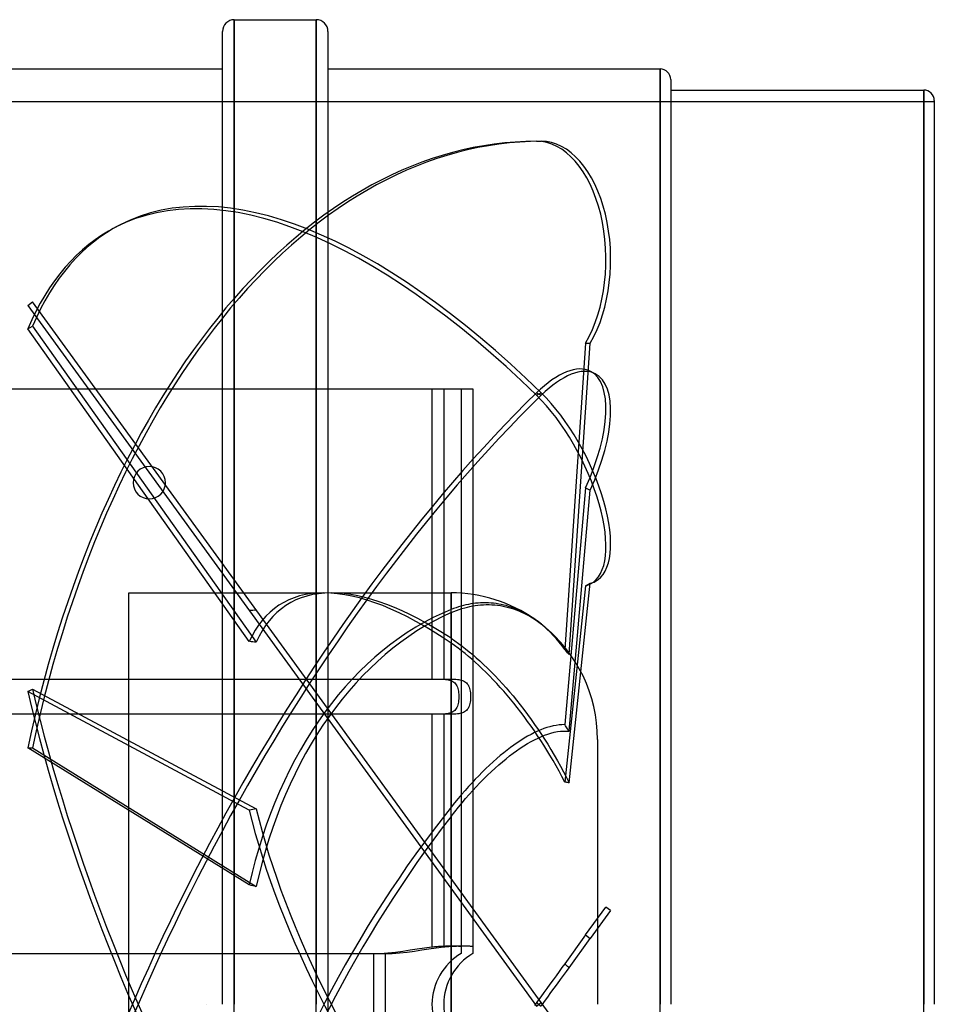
# Model space of a CAD drawing. Header units: millimetres. Extents: x -225 to 225, y -168 to 224.
# Tile 3 of 3: x 69 to 225, y 0 to 168. Entities that reach past the tile are written whole.
import ezdxf

# ---------------------------------------------------------------- set-up
doc = ezdxf.new("R2010")
doc.units = ezdxf.units.MM
doc.layers.add('HIDDEN', color=7, linetype='Continuous')
doc.layers.add('THICK', color=7, linetype='Continuous')

msp = doc.modelspace()

# ---------------------------------------------------------------- linework, layer by layer
at = {"layer": 'HIDDEN'}
for p, q in [((105.5, -168), (105.5, 168)), ((119.5, -168), (119.5, 168)), ((178.2, -159.6), (178.2, 159.6)), ((223.2, -156), (223.2, 156)), ((225, 154), (-225, 154)), ((157.1, 147.25), (157.9, 147.25)), ((86.05, 133.01), (85.24, 132.59)), ((70.24, 119.25), (71.05, 119.84)), ((157.9, 0.29), (71.05, 119.84)), ((70.24, 119.25), (157.1, -0.29)), ((70.24, 115.28), (71.05, 115.7)), ((108.07, 61.9), (70.24, 115.28)), ((71.05, 115.7), (109.26, 61.79)), ((165.47, 112.83), (161.91, 60.56)), ((162.66, 59.66), (166.28, 112.83)), ((165.47, 112.83), (166.28, 112.83)), ((167.12, 107.59), (166.31, 108)), ((103.5, 0), (103.5, 105)), ((105.5, 105), (105.5, 0)), ((119.5, 105), (119.5, 0)), ((121.5, 105), (121.5, 0)), ((139.25, 105), (139.25, 55.5)), ((144.25, 105), (144.25, 105)), ((144.25, 105), (144.25, 9.8)), ((146.25, 105), (146.25, 105)), ((157.1, 104.33), (157.9, 103.91)), ((157.1, 103.91), (157.9, 104.33)), ((165.47, 88.15), (161.91, 47.72)), ((162.66, 46.61), (166.28, 87.73)), ((165.47, 88.15), (166.28, 87.73)), ((165.47, 71.42), (161.91, 37.93)), ((162.66, 37.77), (166.28, 71.84)), ((165.47, 71.42), (166.28, 71.84)), ((167.12, 72.14), (166.31, 71.72)), ((87.5, 70.2), (120.82, 70.2)), ((87.5, -70.2), (87.5, 70.2)), ((122.05, 70.2), (142.5, 70.2)), ((142.5, 62.45), (142.5, 70.2)), ((142.5, 70.2), (142.5, 67.35)), ((142.93, 67.52), (142.5, 67.35)), ((143.36, 67.67), (142.93, 67.52)), ((142.97, 67.03), (143.44, 67.21)), ((143.79, 67.81), (143.36, 67.67)), ((143.44, 67.21), (143.91, 67.38)), ((144.21, 67.94), (143.79, 67.81)), ((143.91, 67.38), (144.37, 67.53)), ((144.63, 68.05), (144.21, 67.94)), ((144.37, 67.53), (144.84, 67.66)), ((145.05, 68.15), (144.63, 68.05)), ((144.84, 67.66), (145.29, 67.78)), ((145.46, 68.24), (145.05, 68.15)), ((145.29, 67.78), (145.74, 67.88)), ((145.86, 68.31), (145.46, 68.24)), ((145.74, 67.88), (146.19, 67.97)), ((146.28, 68.37), (145.86, 68.31)), ((146.19, 67.97), (146.63, 68.04)), ((146.7, 68.42), (146.28, 68.37)), ((146.63, 68.04), (147.09, 68.1)), ((147.13, 68.46), (146.7, 68.42)), ((147.09, 68.1), (147.56, 68.15)), ((147.56, 68.49), (147.13, 68.46)), ((148, 68.51), (147.56, 68.49)), ((147.56, 68.15), (148.03, 68.18)), ((148.44, 68.51), (148, 68.51)), ((148.03, 68.18), (148.51, 68.2)), ((148.88, 68.49), (148.44, 68.51)), ((148.51, 68.2), (149, 68.2)), ((149.33, 68.46), (148.88, 68.49)), ((149, 68.2), (149.48, 68.18)), ((149.77, 68.42), (149.33, 68.46)), ((149.48, 68.18), (149.96, 68.14)), ((150.21, 68.37), (149.77, 68.42)), ((149.96, 68.14), (150.44, 68.09)), ((150.64, 68.3), (150.21, 68.37)), ((150.44, 68.09), (150.92, 68.02)), ((151.07, 68.22), (150.64, 68.3)), ((150.92, 68.02), (151.39, 67.94)), ((151.49, 68.12), (151.07, 68.22)), ((151.39, 67.94), (151.85, 67.84)), ((151.91, 68.02), (151.49, 68.12)), ((151.85, 67.84), (152.3, 67.73)), ((152.31, 67.9), (151.91, 68.02)), ((152.3, 67.73), (152.74, 67.6)), ((152.71, 67.78), (152.31, 67.9)), ((153.12, 67.63), (152.71, 67.78)), ((152.74, 67.6), (153.18, 67.46)), ((153.54, 67.47), (153.12, 67.63)), ((153.18, 67.46), (153.63, 67.3)), ((153.96, 67.3), (153.54, 67.47)), ((153.63, 67.3), (154.09, 67.12)), ((154.38, 67.11), (153.96, 67.3)), ((142.5, 66.83), (142.97, 67.03)), ((142.5, 66.83), (142.5, 33.63)), ((154.09, 67.12), (154.55, 66.92)), ((154.81, 66.9), (154.38, 67.11)), ((154.55, 66.92), (155.02, 66.7)), ((155.23, 66.68), (154.81, 66.9)), ((155.02, 66.7), (155.48, 66.47)), ((155.65, 66.44), (155.23, 66.68)), ((155.48, 66.47), (155.94, 66.21)), ((156.07, 66.19), (155.65, 66.44)), ((155.94, 66.21), (156.39, 65.94)), ((156.48, 65.92), (156.07, 66.19)), ((156.39, 65.94), (156.84, 65.65)), ((156.88, 65.65), (156.48, 65.92)), ((156.84, 65.65), (157.28, 65.35)), ((157.42, 65.26), (156.88, 65.65)), ((157.28, 65.35), (157.7, 65.04)), ((157.94, 64.85), (157.42, 65.26)), ((157.7, 65.04), (158.12, 64.72)), ((158.44, 64.43), (157.94, 64.85)), ((158.12, 64.72), (158.58, 64.34)), ((158.94, 63.97), (158.44, 64.43)), ((158.58, 64.34), (159.05, 63.92)), ((159.45, 63.48), (158.94, 63.97)), ((159.05, 63.92), (159.53, 63.47)), ((142.5, 62.45), (143.13, 62.03)), ((159.96, 62.95), (159.45, 63.48)), ((159.53, 63.47), (160.01, 62.99)), ((160.47, 62.39), (159.96, 62.95)), ((160.01, 62.99), (160.48, 62.48)), ((160.96, 61.8), (160.47, 62.39)), ((160.48, 62.48), (160.95, 61.95)), ((143.1, 61.2), (142.5, 61.62)), ((142.5, 21.5), (142.5, 61.62)), ((143.7, 60.76), (143.1, 61.2)), ((143.13, 62.03), (143.76, 61.58)), ((144.3, 60.3), (143.7, 60.76)), ((143.76, 61.58), (144.39, 61.12)), ((144.39, 61.12), (145, 60.64)), ((145, 60.64), (145.61, 60.15)), ((160.95, 61.95), (161.4, 61.4)), ((161.45, 61.19), (160.96, 61.8)), ((161.4, 61.4), (161.84, 60.83)), ((161.91, 60.56), (161.45, 61.19)), ((161.84, 60.83), (162.26, 60.25)), ((162.04, 60.42), (161.91, 60.56)), ((144.89, 59.84), (144.3, 60.3)), ((145.46, 59.37), (144.89, 59.84)), ((146.03, 58.88), (145.46, 59.37)), ((145.61, 60.15), (146.21, 59.66)), ((146.62, 58.37), (146.03, 58.88)), ((146.21, 59.66), (146.81, 59.14)), ((146.81, 59.14), (147.43, 58.58)), ((162.16, 60.27), (162.04, 60.42)), ((162.29, 60.12), (162.16, 60.27)), ((162.26, 60.25), (162.66, 59.66)), ((162.41, 59.97), (162.29, 60.12)), ((162.53, 59.82), (162.41, 59.97)), ((162.66, 59.66), (162.53, 59.82)), ((147.22, 57.82), (146.62, 58.37)), ((147.83, 57.25), (147.22, 57.82)), ((147.43, 58.58), (148.07, 57.99)), ((148.45, 56.65), (147.83, 57.25)), ((148.07, 57.99), (148.71, 57.38)), ((148.71, 57.38), (149.36, 56.74)), ((-139.25, 55.5), (139.25, 55.5)), ((139.25, 55.5), (139.51, 55.5)), ((139.51, 55.5), (139.77, 55.5)), ((139.77, 55.5), (140.04, 55.5)), ((140.04, 55.5), (140.31, 55.5)), ((140.31, 55.5), (140.57, 55.49)), ((140.57, 55.49), (140.83, 55.49)), ((140.83, 55.49), (141.09, 55.48)), ((141.09, 55.48), (141.33, 55.47)), ((141.33, 55.47), (141.58, 55.44)), ((141.58, 55.44), (141.81, 55.42)), ((149.07, 56.03), (148.45, 56.65)), ((149.69, 55.39), (149.07, 56.03)), ((149.36, 56.74), (150.01, 56.07)), ((150.01, 56.07), (150.65, 55.39)), ((70.24, 53.36), (71.05, 53.78)), ((71.05, 53.78), (109.26, 33.33)), ((141.81, 55.42), (142.03, 55.38)), ((142.03, 55.38), (142.25, 55.33)), ((142.25, 55.33), (142.45, 55.27)), ((142.45, 55.27), (142.63, 55.19)), ((142.63, 55.19), (142.81, 55.1)), ((142.81, 55.1), (142.98, 54.99)), ((142.98, 54.99), (143.14, 54.85)), ((143.14, 54.85), (143.28, 54.7)), ((143.28, 54.7), (143.4, 54.53)), ((143.4, 54.53), (143.5, 54.34)), ((143.5, 54.34), (143.59, 54.14)), ((143.59, 54.14), (143.66, 53.91)), ((143.66, 53.91), (143.72, 53.67)), ((150.3, 54.74), (149.69, 55.39)), ((150.91, 54.07), (150.3, 54.74)), ((150.65, 55.39), (151.28, 54.7)), ((151.5, 53.41), (150.91, 54.07)), ((151.28, 54.7), (151.9, 54.01)), ((151.9, 54.01), (152.5, 53.31)), ((108.07, 33.11), (70.24, 53.36)), ((143.72, 53.67), (143.77, 53.42)), ((143.77, 53.42), (143.8, 53.16)), ((143.8, 53.16), (143.82, 52.89)), ((143.82, 52.11), (143.8, 51.84)), ((143.82, 52.89), (143.83, 52.63)), ((143.83, 52.37), (143.82, 52.11)), ((143.83, 52.63), (143.83, 52.37)), ((152.08, 52.74), (151.5, 53.41)), ((152.64, 52.07), (152.08, 52.74)), ((152.5, 53.31), (153.09, 52.61)), ((153.09, 52.61), (153.7, 51.87)), ((143.4, 50.47), (143.28, 50.3)), ((143.5, 50.66), (143.4, 50.47)), ((143.59, 50.86), (143.5, 50.66)), ((143.66, 51.09), (143.59, 50.86)), ((143.72, 51.33), (143.66, 51.09)), ((143.77, 51.58), (143.72, 51.33)), ((143.8, 51.84), (143.77, 51.58)), ((153.22, 51.37), (152.64, 52.07)), ((153.8, 50.63), (153.22, 51.37)), ((153.7, 51.87), (154.32, 51.1)), ((154.39, 49.87), (153.8, 50.63)), ((154.32, 51.1), (154.94, 50.29)), ((139.25, 49.5), (-139.25, 49.5)), ((139.25, 49.5), (139.25, 9.8)), ((139.51, 49.5), (139.25, 49.5)), ((139.77, 49.5), (139.51, 49.5)), ((140.04, 49.5), (139.77, 49.5)), ((140.31, 49.5), (140.04, 49.5)), ((140.57, 49.51), (140.31, 49.5)), ((140.83, 49.51), (140.57, 49.51)), ((141.09, 49.52), (140.83, 49.51)), ((141.33, 49.53), (141.09, 49.52)), ((141.58, 49.56), (141.33, 49.53)), ((141.81, 49.58), (141.58, 49.56)), ((142.03, 49.62), (141.81, 49.58)), ((142.25, 49.67), (142.03, 49.62)), ((142.45, 49.73), (142.25, 49.67)), ((142.63, 49.81), (142.45, 49.73)), ((142.81, 49.9), (142.63, 49.81)), ((142.98, 50.01), (142.81, 49.9)), ((143.14, 50.15), (142.98, 50.01)), ((143.28, 50.3), (143.14, 50.15)), ((154.99, 49.08), (154.39, 49.87)), ((154.94, 50.29), (155.56, 49.46)), ((155.58, 48.28), (154.99, 49.08)), ((155.56, 49.46), (156.17, 48.62)), ((156.16, 47.46), (155.58, 48.28)), ((156.73, 46.64), (156.16, 47.46)), ((156.17, 48.62), (156.77, 47.76)), ((156.77, 47.76), (157.36, 46.91)), ((158.86, 47.21), (158.34, 47.04)), ((159.38, 47.37), (158.86, 47.21)), ((159.91, 47.5), (159.38, 47.37)), ((160.43, 47.6), (159.91, 47.5)), ((160.94, 47.67), (160.43, 47.6)), ((161.43, 47.71), (160.94, 47.67)), ((161.91, 47.72), (161.43, 47.71)), ((162.04, 47.53), (161.91, 47.72)), ((162.16, 47.35), (162.04, 47.53)), ((162.29, 47.17), (162.16, 47.35)), ((162.41, 46.98), (162.29, 47.17)), ((154.99, 45.4), (154.39, 45.03)), ((155.58, 45.74), (154.99, 45.4)), ((156.16, 46.06), (155.58, 45.74)), ((156.73, 46.35), (156.16, 46.06)), ((157.29, 45.81), (156.73, 46.64)), ((157.29, 46.61), (156.73, 46.35)), ((156.77, 45.15), (157.36, 45.43)), ((157.83, 46.84), (157.29, 46.61)), ((157.83, 45), (157.29, 45.81)), ((157.36, 46.91), (157.93, 46.06)), ((157.36, 45.43), (157.93, 45.69)), ((158.34, 47.04), (157.83, 46.84)), ((157.93, 46.06), (158.47, 45.22)), ((157.93, 45.69), (158.47, 45.9)), ((158.47, 45.9), (159.01, 46.1)), ((159.01, 46.1), (159.56, 46.27)), ((159.56, 46.27), (160.11, 46.41)), ((160.11, 46.41), (160.66, 46.52)), ((160.66, 46.52), (161.19, 46.59)), ((161.19, 46.59), (161.71, 46.63)), ((161.71, 46.63), (162.2, 46.63)), ((162.2, 46.63), (162.66, 46.61)), ((162.53, 46.79), (162.41, 46.98)), ((162.66, 46.61), (162.53, 46.79)), ((108.07, 20.36), (70.24, 43.78)), ((70.24, 43.78), (71.05, 43.78)), ((71.05, 43.78), (109.26, 20.12)), ((152.64, 43.82), (152.08, 43.39)), ((153.22, 44.23), (152.64, 43.82)), ((153.8, 44.64), (153.22, 44.23)), ((153.7, 43.27), (154.32, 43.69)), ((154.39, 45.03), (153.8, 44.64)), ((154.32, 43.69), (154.94, 44.1)), ((154.94, 44.1), (155.56, 44.48)), ((155.56, 44.48), (156.17, 44.83)), ((156.17, 44.83), (156.77, 45.15)), ((158.34, 44.19), (157.83, 45)), ((158.86, 43.36), (158.34, 44.19)), ((158.47, 45.22), (159.01, 44.36)), ((159.01, 44.36), (159.56, 43.45)), ((167.5, 45.2), (167.5, 0)), ((150.91, 42.45), (150.3, 41.93)), ((151.5, 42.93), (150.91, 42.45)), ((152.08, 43.39), (151.5, 42.93)), ((151.9, 41.91), (152.5, 42.39)), ((152.5, 42.39), (153.09, 42.83)), ((153.09, 42.83), (153.7, 43.27)), ((159.38, 42.5), (158.86, 43.36)), ((159.91, 41.61), (159.38, 42.5)), ((159.56, 43.45), (160.11, 42.52)), ((160.11, 42.52), (160.66, 41.57)), ((149.07, 40.82), (148.45, 40.23)), ((149.69, 41.39), (149.07, 40.82)), ((150.3, 41.93), (149.69, 41.39)), ((150.01, 40.29), (150.65, 40.86)), ((150.65, 40.86), (151.28, 41.4)), ((151.28, 41.4), (151.9, 41.91)), ((160.43, 40.7), (159.91, 41.61)), ((160.94, 39.78), (160.43, 40.7)), ((160.66, 41.57), (161.19, 40.61)), ((161.19, 40.61), (161.71, 39.65)), ((147.22, 39.01), (146.62, 38.39)), ((147.83, 39.63), (147.22, 39.01)), ((148.45, 40.23), (147.83, 39.63)), ((148.07, 38.43), (148.71, 39.07)), ((148.71, 39.07), (149.36, 39.69)), ((149.36, 39.69), (150.01, 40.29)), ((161.43, 38.85), (160.94, 39.78)), ((161.91, 37.93), (161.43, 38.85)), ((161.71, 39.65), (162.2, 38.7)), ((162.2, 38.7), (162.66, 37.77)), ((145.46, 37.14), (144.89, 36.49)), ((146.03, 37.76), (145.46, 37.14)), ((146.62, 38.39), (146.03, 37.76)), ((146.21, 36.47), (146.81, 37.13)), ((146.81, 37.13), (147.43, 37.78)), ((147.43, 37.78), (148.07, 38.43)), ((162.04, 37.91), (161.91, 37.93)), ((162.16, 37.88), (162.04, 37.91)), ((162.29, 37.86), (162.16, 37.88)), ((162.41, 37.83), (162.29, 37.86)), ((162.53, 37.8), (162.41, 37.83)), ((162.66, 37.77), (162.53, 37.8)), ((144.3, 35.81), (143.7, 35.11)), ((144.89, 36.49), (144.3, 35.81)), ((145, 35.12), (145.61, 35.81)), ((145.61, 35.81), (146.21, 36.47)), ((143.1, 34.38), (142.5, 33.63)), ((143.7, 35.11), (143.1, 34.38)), ((143.13, 32.85), (143.76, 33.63)), ((143.76, 33.63), (144.39, 34.39)), ((144.39, 34.39), (145, 35.12)), ((142.5, 32.05), (143.13, 32.85)), ((142.5, 32.05), (142.5, -19.8)), ((142.5, -32.05), (142.5, 19.8)), ((165.47, 11.83), (168.95, 16.6)), ((169.75, 16.02), (166.28, 11.24)), ((169.75, 16.02), (168.95, 16.6)), ((165.47, 11.83), (161.91, 6.92)), ((165.47, 11.83), (166.28, 11.24)), ((162.66, 6.25), (166.28, 11.24)), ((-129.25, 8.66), (129.25, 8.66)), ((129.25, 8.66), (130.46, 8.69)), ((129.25, 8.66), (129.25, 0)), ((130.46, 8.69), (131.72, 8.77)), ((131.72, 8.77), (133.01, 8.91)), ((133.01, 8.91), (134.29, 9.09)), ((134.29, 9.09), (135.54, 9.28)), ((135.54, 9.28), (136.74, 9.46)), ((136.74, 9.46), (137.97, 9.64)), ((137.97, 9.64), (139.25, 9.8)), ((139.25, 9.8), (139.47, 9.83)), ((139.47, 9.83), (139.7, 9.85)), ((139.7, 9.85), (139.92, 9.87)), ((139.92, 9.87), (140.14, 9.88)), ((140.14, 9.88), (140.36, 9.9)), ((140.36, 9.9), (140.58, 9.91)), ((140.58, 9.91), (140.79, 9.92)), ((140.79, 9.92), (141, 9.93)), ((141, 9.93), (141.21, 9.94)), ((141.21, 9.94), (141.42, 9.94)), ((141.42, 9.94), (141.62, 9.95)), ((141.62, 9.95), (141.81, 9.95)), ((141.81, 9.95), (142, 9.96)), ((142, 9.96), (142.19, 9.96)), ((142.19, 9.96), (142.36, 9.96)), ((142.36, 9.96), (142.54, 9.96)), ((142.54, 9.96), (142.7, 9.96)), ((142.7, 9.96), (142.86, 9.96)), ((142.86, 9.96), (143.01, 9.96)), ((143.01, 9.96), (143.16, 9.96)), ((143.16, 9.96), (143.29, 9.96)), ((143.29, 9.96), (143.42, 9.96)), ((143.42, 9.96), (143.54, 9.95)), ((143.54, 9.95), (143.65, 9.95)), ((143.65, 9.95), (143.75, 9.94)), ((143.75, 9.94), (143.85, 9.94)), ((143.85, 9.94), (143.93, 9.93)), ((143.93, 9.93), (144.01, 9.92)), ((144.01, 9.92), (144.07, 9.91)), ((144.07, 9.91), (144.12, 9.9)), ((144.12, 9.9), (144.17, 9.88)), ((144.17, 9.88), (144.2, 9.87)), ((144.2, 9.87), (144.23, 9.85)), ((144.23, 9.85), (144.24, 9.83)), ((144.24, 9.83), (144.25, 9.8)), ((144.25, 9.8), (144.25, 9.64)), ((144.25, 9.64), (144.25, 9.46)), ((144.25, 9.46), (144.25, 9.28)), ((144.25, 9.28), (144.25, 9.09)), ((144.25, 9.09), (144.25, 8.91)), ((144.25, 8.91), (144.25, 8.77)), ((144.25, 8.77), (144.25, 8.69)), ((144.25, 8.69), (144.25, 8.66)), ((144.25, 8.66), (144.25, 8.66)), ((146.25, 8.66), (146.25, 8.66)), ((161.91, 6.92), (161.43, 6.26)), ((162.04, 6.81), (161.91, 6.92)), ((162.16, 6.69), (162.04, 6.81)), ((160.94, 5.58), (160.43, 4.88)), ((161.43, 6.26), (160.94, 5.58)), ((161.71, 4.94), (162.2, 5.61)), ((162.29, 6.58), (162.16, 6.69)), ((162.2, 5.61), (162.66, 6.25)), ((162.41, 6.47), (162.29, 6.58)), ((162.53, 6.36), (162.41, 6.47)), ((162.66, 6.25), (162.53, 6.36)), ((159.38, 3.44), (158.86, 2.72)), ((159.91, 4.16), (159.38, 3.44)), ((160.43, 4.88), (159.91, 4.16)), ((160.11, 2.75), (160.66, 3.5)), ((160.66, 3.5), (161.19, 4.23)), ((161.19, 4.23), (161.71, 4.94)), ((158.34, 2.01), (157.83, 1.3)), ((158.86, 2.72), (158.34, 2.01)), ((159.01, 1.23), (159.56, 1.99)), ((159.56, 1.99), (160.11, 2.75)), ((100.75, 0), (100.75, 0)), ((100.75, 0), (100.75, 0)), ((100.75, 0), (100.75, 0)), ((100.75, 0), (100.75, 0)), ((100.75, 0), (100.75, 0)), ((100.75, 0), (100.75, 0)), ((100.75, 0), (100.75, 0)), ((100.75, 0), (100.75, 0)), ((100.75, 0), (100.75, 0)), ((100.75, 0), (100.75, 0)), ((100.75, 0), (100.75, 0)), ((100.75, 0), (100.75, 0)), ((100.75, 0), (100.75, 0)), ((100.75, 0), (100.75, 0)), ((100.75, 0), (100.75, 0)), ((100.75, 0), (100.75, 0)), ((100.75, 0), (100.75, 0)), ((100.75, 0), (100.75, 0)), ((100.75, 0), (100.75, 0)), ((100.75, 0), (100.75, 0)), ((100.75, 0), (100.75, 0)), ((100.75, 0), (100.75, 0)), ((100.75, 0), (100.75, 0)), ((100.75, 0), (100.75, 0)), ((100.75, 0), (100.75, 0)), ((100.75, 0), (100.75, 0)), ((100.75, 0), (100.75, 0)), ((121.5, 0), (121.5, -105)), ((129.25, 0), (129.25, -8.66)), ((157.29, 0.56), (156.73, -0.2)), ((157.1, 0.29), (157.9, -0.29)), ((157.1, -0.29), (157.9, 0.29)), ((157.83, 1.3), (157.29, 0.56)), ((169.75, -16.02), (157.9, 0.29)), ((157.93, -0.26), (158.47, 0.48)), ((158.47, 0.48), (159.01, 1.23))]:
    msp.add_line(p, q, dxfattribs=at)
for centre, radius, start, end in [((142.5, 45.2), 25, 54.8808, 90), ((142.5, 45.2), 25, 0, 51.3383), ((149.25, 0), 10, 120, 180), ((149.25, 0), 10, 180, 240)]:
    msp.add_arc(centre, radius, start, end, dxfattribs=at)
for centre, major_axis, ratio, start_param, end_param in [((157.1, -10), (0, -157.25), 0.587785, 3.141593, 4.363323), ((157.9, -10), (0, 157.25), 0.587785, 0, 1.22173), ((157.1, 127.09), (0, -20.16), 0.587785, 0.785398, 3.141593), ((157.9, 127.09), (0, 20.16), 0.587785, -2.356194, 0), ((157.1, -7.28), (71.86, -139.87), 0.415627, 2.251011, 3.141593), ((157.9, -6.86), (-71.86, 139.87), 0.415627, -0.890581, 0.000001), ((157.9, -6.86), (-71.86, 139.87), 0.415627, 0.000001, 0.331149), ((157.1, -7.28), (71.86, -139.87), 0.415627, -3.141592, -2.810444), ((157.1, 90.07), (-9.21, -17.93), 0.415627, 3.141571, 4.032174), ((157.9, 89.66), (9.21, 17.93), 0.415627, -0.000022, 0.890581), ((157.1, 90.07), (-9.21, -17.93), 0.415627, 1.67598, 3.141571), ((157.9, 89.66), (9.21, 17.93), 0.415627, -1.465613, -0.000022), ((157.1, -6.86), (-71.86, -139.87), 0.415627, -2.251011, -1.029281), ((157.9, 90.07), (-9.21, 17.93), 0.415627, 3.141546, 5.392604), ((157.9, -7.28), (71.86, 139.87), 0.415627, 0.890581, 2.112312), ((157.1, 89.66), (9.21, -17.93), 0.415627, -0.000047, 2.251011), ((157.1, 89.66), (9.21, -17.93), 0.415627, -0.105183, -0.000047), ((157.9, 90.07), (-9.21, 17.93), 0.415627, 3.036409, 3.141546), ((156.88, 0), (-43.68, 68.14), 0.386472, -0.242845, 0.248334), ((158.12, 0), (-43.68, 68.14), 0.386472, -0.242845, 0.251799), ((156.88, 0), (-43.68, 68.14), 0.386472, -0.742384, -0.242845), ((158.12, 0), (-43.68, 68.14), 0.386472, -0.717027, -0.242845), ((156.88, 0), (0, -70.2), 0.726543, -2.855734, -1.865016), ((110.76, 0), (342.04, 20.62), 0.196181, 1.563358, 1.566822), ((158.12, 0), (0, 70.2), 0.726543, 0.311216, 1.280042), ((110.76, 0), (-342.01, 34.71), 0.178418, -1.548303, -1.544838), ((157.9, 7.28), (-71.86, 139.87), 0.415627, 1.029281, 2.251011), ((157.1, 6.86), (71.86, -139.87), 0.415627, -2.112312, -0.890581), ((156.88, 0), (43.68, 68.14), 0.386472, 1.314101, 2.30482), ((110.76, 0), (342.01, 62.21), 0.095099, 1.55789, 1.561355), ((156.88, 0), (-43.68, 68.14), 0.386472, 0.836773, 1.827491), ((158.12, 0), (-43.68, 68.14), 0.386472, 0.833308, 1.802134), ((158.12, 0), (43.68, 68.14), 0.386472, 1.339459, 2.308285), ((110.76, 0), (-342.04, 67.56), 0.055799, -1.555386, -1.551921)]:
    msp.add_ellipse(centre, major_axis=major_axis, ratio=ratio, start_param=start_param, end_param=end_param, dxfattribs=at)
at = {"layer": 'THICK'}
for p, q in [((105.5, 168), (105.5, 105)), ((105.5, 168), (119.5, 168)), ((119.5, 168), (119.5, 105)), ((103.5, 105), (103.5, 166)), ((121.5, 166), (121.5, 105)), ((67.5, 159.6), (103.5, 159.6)), ((121.5, 159.6), (178.2, 159.6)), ((178.2, 159.6), (178.2, 0)), ((180, 157.8), (180, 0)), ((180, 156), (223.2, 156)), ((223.2, 156), (223.2, 0)), ((225, 154.2), (225, 0)), ((-141.25, 105), (141.25, 105)), ((141.25, 105), (146.25, 105)), ((141.25, 105), (141.25, 55.5)), ((146.25, 105), (146.25, 9.8)), ((-141.25, 55.5), (141.25, 55.5)), ((141.25, 55.5), (141.51, 55.5)), ((141.51, 55.5), (141.77, 55.5)), ((141.77, 55.5), (142.04, 55.5)), ((142.04, 55.5), (142.31, 55.5)), ((142.31, 55.5), (142.57, 55.49)), ((142.57, 55.49), (142.83, 55.49)), ((142.83, 55.49), (143.09, 55.48)), ((143.09, 55.48), (143.33, 55.47)), ((143.33, 55.47), (143.58, 55.44)), ((143.58, 55.44), (143.81, 55.42)), ((143.81, 55.42), (144.03, 55.38)), ((144.03, 55.38), (144.25, 55.33)), ((144.25, 55.33), (144.45, 55.27)), ((144.45, 55.27), (144.63, 55.19)), ((144.63, 55.19), (144.81, 55.1)), ((144.81, 55.1), (144.98, 54.99)), ((144.98, 54.99), (145.14, 54.85)), ((145.14, 54.85), (145.28, 54.7)), ((145.28, 54.7), (145.4, 54.53)), ((145.4, 54.53), (145.5, 54.34)), ((145.5, 54.34), (145.59, 54.14)), ((145.59, 54.14), (145.66, 53.91)), ((145.66, 53.91), (145.72, 53.67)), ((145.72, 53.67), (145.77, 53.42)), ((145.77, 53.42), (145.8, 53.16)), ((145.8, 53.16), (145.82, 52.89)), ((145.82, 52.11), (145.8, 51.84)), ((145.82, 52.89), (145.83, 52.63)), ((145.83, 52.37), (145.82, 52.11)), ((145.83, 52.63), (145.83, 52.37)), ((145.4, 50.47), (145.28, 50.3)), ((145.5, 50.66), (145.4, 50.47)), ((145.59, 50.86), (145.5, 50.66)), ((145.66, 51.09), (145.59, 50.86)), ((145.72, 51.33), (145.66, 51.09)), ((145.77, 51.58), (145.72, 51.33)), ((145.8, 51.84), (145.77, 51.58)), ((141.25, 49.5), (-141.25, 49.5)), ((141.51, 49.5), (141.25, 49.5)), ((141.25, 49.5), (141.25, 9.8)), ((141.77, 49.5), (141.51, 49.5)), ((142.04, 49.5), (141.77, 49.5)), ((142.31, 49.5), (142.04, 49.5)), ((142.57, 49.51), (142.31, 49.5)), ((142.83, 49.51), (142.57, 49.51)), ((143.09, 49.52), (142.83, 49.51)), ((143.33, 49.53), (143.09, 49.52)), ((143.58, 49.56), (143.33, 49.53)), ((143.81, 49.58), (143.58, 49.56)), ((144.03, 49.62), (143.81, 49.58)), ((144.25, 49.67), (144.03, 49.62)), ((144.45, 49.73), (144.25, 49.67)), ((144.63, 49.81), (144.45, 49.73)), ((144.81, 49.9), (144.63, 49.81)), ((144.98, 50.01), (144.81, 49.9)), ((145.14, 50.15), (144.98, 50.01)), ((145.28, 50.3), (145.14, 50.15)), ((-131.25, 8.66), (131.25, 8.66)), ((131.25, 8.66), (132.46, 8.69)), ((131.25, 8.66), (131.25, 0)), ((132.46, 8.69), (133.72, 8.77)), ((133.72, 8.77), (135.01, 8.91)), ((135.01, 8.91), (136.29, 9.09)), ((136.29, 9.09), (137.54, 9.28)), ((137.54, 9.28), (138.74, 9.46)), ((138.74, 9.46), (139.97, 9.64)), ((139.97, 9.64), (141.25, 9.8)), ((141.25, 9.8), (141.47, 9.83)), ((141.47, 9.83), (141.7, 9.85)), ((141.7, 9.85), (141.92, 9.87)), ((141.92, 9.87), (142.14, 9.88)), ((142.14, 9.88), (142.36, 9.9)), ((142.36, 9.9), (142.58, 9.91)), ((142.58, 9.91), (142.79, 9.92)), ((142.79, 9.92), (143, 9.93)), ((143, 9.93), (143.21, 9.94)), ((143.21, 9.94), (143.42, 9.94)), ((143.42, 9.94), (143.62, 9.95)), ((143.62, 9.95), (143.81, 9.95)), ((143.81, 9.95), (144, 9.96)), ((144, 9.96), (144.19, 9.96)), ((144.19, 9.96), (144.36, 9.96)), ((144.36, 9.96), (144.54, 9.96)), ((144.54, 9.96), (144.7, 9.96)), ((144.7, 9.96), (144.86, 9.96)), ((144.86, 9.96), (145.01, 9.96)), ((145.01, 9.96), (145.16, 9.96)), ((145.16, 9.96), (145.29, 9.96)), ((145.29, 9.96), (145.42, 9.96)), ((145.42, 9.96), (145.54, 9.95)), ((145.54, 9.95), (145.65, 9.95)), ((145.65, 9.95), (145.75, 9.94)), ((145.75, 9.94), (145.85, 9.94)), ((145.85, 9.94), (145.93, 9.93)), ((145.93, 9.93), (146.01, 9.92)), ((146.01, 9.92), (146.07, 9.91)), ((146.07, 9.91), (146.12, 9.9)), ((146.12, 9.9), (146.17, 9.88)), ((146.17, 9.88), (146.2, 9.87)), ((146.2, 9.87), (146.23, 9.85)), ((146.23, 9.85), (146.24, 9.83)), ((146.24, 9.83), (146.25, 9.8)), ((146.25, 9.8), (146.25, 9.64)), ((146.25, 9.64), (146.25, 9.46)), ((146.25, 9.46), (146.25, 9.28)), ((146.25, 9.28), (146.25, 9.09)), ((146.25, 9.09), (146.25, 8.91)), ((146.25, 8.91), (146.25, 8.77)), ((146.25, 8.77), (146.25, 8.69)), ((146.25, 8.69), (146.25, 8.66)), ((131.25, 0), (131.25, -8.66))]:
    msp.add_line(p, q, dxfattribs=at)
for centre, radius, start, end in [((105.5, 166), 2, 90, 180), ((119.5, 166), 2, 0, 90), ((178.2, 157.8), 1.8, 0.0001, 90.0001), ((223.2, 154.2), 1.8, 359.9999, 90.0001), ((91, 89), 2.75, 0, 180), ((91, 89), 2.75, 180, 0), ((151.25, 0), 10, 120, 180), ((151.25, 0), 10, 180, 240)]:
    msp.add_arc(centre, radius, start, end, dxfattribs=at)

doc.saveas('drawing.dxf')
